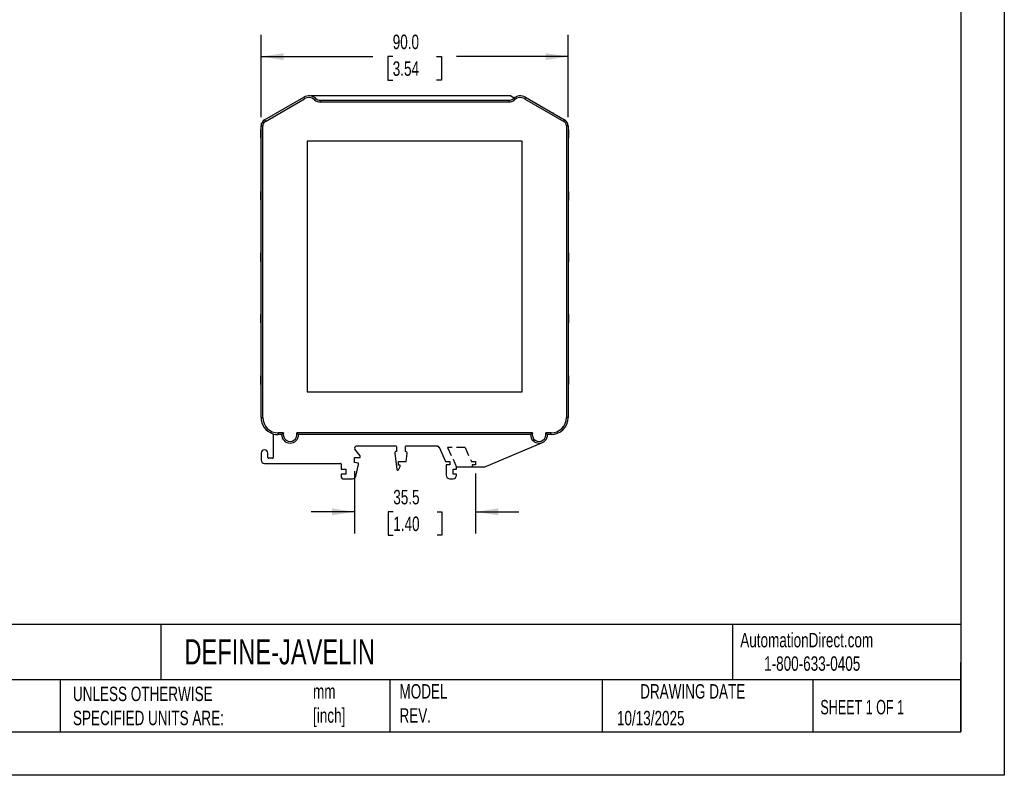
# Model space of a CAD drawing. Header units: millimetres. Extents: x 0 to 559, y 0 to 432.
# Tile 2 of 3: x 270 to 559, y 0 to 221. Entities that reach past the tile are written whole.
import ezdxf

# ---------------------------------------------------------------- set-up
doc = ezdxf.new("R2010")
doc.units = ezdxf.units.MM
doc.header["$LTSCALE"] = 2
doc.linetypes.add('CENTERX2', pattern=[20.32, 12.7, -2.54, 2.54, -2.54])
doc.linetypes.add('HIDDEN', pattern=[1.905, 1.27, -0.635])
doc.layers.add('DIMENSIONS', color=140, linetype='Continuous', lineweight=25)
doc.layers.add('TEXT', color=140, linetype='Continuous', lineweight=25)
doc.layers.add('HIDDEN', color=102, linetype='HIDDEN')
doc.styles.add('SLDTEXTSTYLE0', font='TXT', dxfattribs={"width": 0.7})
doc.styles.add('SLDTEXTSTYLE1', font='TXT', dxfattribs={"width": 0.65})
doc.dimstyles.new('SLDDIMSTYLE1', dxfattribs={"dimtxt": 4.316016, "dimasz": 6.604, "dimexe": 0, "dimexo": 0.0625, "dimgap": 1.079004, "dimtad": 0, "dimtih": 1, "dimtoh": 1, "dimdec": 1, "dimrnd": 1e-09, "dimzin": 12, "dimdsep": 46, "dimtxsty": 'SLDTEXTSTYLE0', "dimsah": 1, "dimcen": 0.09, "dimadec": 0, "dimazin": 3, "dimtfac": 1, "dimtdec": 1, "dimtmove": 0, "dimatfit": 0, "dimfxl": 0, "dimfrac": 2, "dimtolj": 1, "dimtzin": 12, "dimarcsym": 0})
doc.dimstyles.new('SLDDIMSTYLE2', dxfattribs={"dimtxt": 4.316016, "dimasz": 6.604, "dimexe": 0, "dimexo": 0.0625, "dimgap": 1.079004, "dimtad": 0, "dimtih": 1, "dimtoh": 1, "dimdec": 1, "dimrnd": 1e-09, "dimzin": 4, "dimdsep": 46, "dimtxsty": 'SLDTEXTSTYLE0', "dimsah": 1, "dimcen": 0.09, "dimadec": 0, "dimazin": 1, "dimtfac": 1, "dimtdec": 1, "dimtofl": 0, "dimtmove": 0, "dimatfit": 3, "dimfxl": 0, "dimfrac": 2, "dimtolj": 1, "dimtzin": 12, "dimarcsym": 0})

# ---------------------------------------------------------------- blocks, each defined once
blk = doc.blocks.new('_D_1')
at = {"layer": 'DIMENSIONS'}
for p, q in [((368.31, 89.19), (368.31, 70.88)), ((403.81, 88.44), (403.81, 70.88)), ((368.31, 77.23), (355.61, 77.23)), ((379.65, 77.23), (378.2, 77.23)), ((378.2, 77.23), (378.2, 70.37)), ((392.48, 77.23), (393.92, 77.23)), ((393.92, 77.23), (393.92, 70.37)), ((403.81, 77.23), (416.51, 77.23)), ((378.2, 70.37), (379.65, 70.37)), ((393.92, 70.37), (392.48, 70.37))]:
    blk.add_line(p, q, dxfattribs=at)
for points in [[(368.31, 77.23), (361.71, 78.25), (361.71, 76.22)], [(403.81, 77.23), (410.42, 76.22), (410.42, 78.25)]]:
    blk.add_solid(points, dxfattribs=at)
at = {"layer": 'DIMENSIONS', "char_height": 4.233, "attachment_point": 1, "style": 'SLDTEXTSTYLE0'}
for s, insert in [('35.5', (379.65, 83.66)), ('1.40', (379.65, 75.83))]:
    blk.add_mtext(s, dxfattribs=dict(at, insert=insert))
blk = doc.blocks.new('_D_2')
at = {"layer": 'DIMENSIONS'}
for p, q in [((340.9, 192.93), (340.9, 217.01)), ((430.9, 192.93), (430.9, 217.01)), ((340.9, 210.66), (373.64, 210.66)), ((379.49, 210.66), (378.04, 210.66)), ((378.04, 210.66), (378.04, 203.8)), ((392.32, 210.66), (393.76, 210.66)), ((393.76, 210.66), (393.76, 203.8)), ((430.9, 210.66), (398.16, 210.66)), ((378.04, 203.8), (379.49, 203.8)), ((393.76, 203.8), (392.32, 203.8))]:
    blk.add_line(p, q, dxfattribs=at)
for points in [[(340.9, 210.66), (347.51, 209.65), (347.51, 211.68)], [(430.9, 210.66), (424.3, 211.68), (424.3, 209.65)]]:
    blk.add_solid(points, dxfattribs=at)
at = {"layer": 'DIMENSIONS', "char_height": 4.233, "attachment_point": 1, "style": 'SLDTEXTSTYLE0'}
for s, insert in [('90.0', (379.49, 217.09)), ('3.54', (379.49, 209.26))]:
    blk.add_mtext(s, dxfattribs=dict(at, insert=insert))

msp = doc.modelspace()

# ---------------------------------------------------------------- linework, layer by layer
at = {"color": 7, "linetype": 'Continuous'}
for p, q in [((558.8, 431.81), (558.8, 0.01)), ((558.8, 0.01), (0, 0.01))]:
    msp.add_line(p, q, dxfattribs=at)
for p, q in [((341.9, 192.13), (353.4, 198.77)), ((342.15, 191.69), (353.65, 198.33)), ((353.4, 198.77), (353.65, 198.33)), ((414.15, 199.12), (355.45, 199.12)), ((356.92, 198.39), (356.58, 198.02)), ((358.27, 197.87), (358.27, 197.37)), ((358.27, 197.87), (413.54, 197.87)), ((358.27, 197.37), (413.54, 197.37)), ((413.54, 197.87), (413.54, 197.37)), ((414.15, 199.12), (415.12, 198.58)), ((414.88, 198.39), (415.22, 198.02)), ((418.4, 198.77), (418.15, 198.33)), ((418.15, 198.33), (429.65, 191.69)), ((418.4, 198.77), (429.9, 192.13)), ((426.69, 193.98), (426.56, 194.06)), ((341.79, 192.06), (341.9, 192.13)), ((341.9, 192.13), (342.15, 191.69)), ((429.9, 192.13), (429.65, 191.69)), ((340.9, 189.25), (340.8, 189.25)), ((340.8, 187.07), (340.8, 189.25)), ((340.9, 190.39), (341.4, 190.39)), ((340.9, 104.87), (340.9, 190.39)), ((341.4, 104.87), (341.4, 190.39)), ((430.4, 190.39), (430.4, 104.87)), ((430.9, 190.39), (430.4, 190.39)), ((430.9, 190.39), (430.9, 104.87)), ((430.9, 189.25), (431, 189.25)), ((431, 189.25), (431, 186.75)), ((340.8, 186.75), (340.8, 187.07)), ((340.9, 187.07), (340.8, 187.07)), ((340.9, 186.75), (340.8, 186.75)), ((354.4, 185.87), (354.4, 112.37)), ((417.4, 185.87), (354.4, 185.87)), ((417.4, 112.37), (417.4, 185.87)), ((430.9, 186.76), (431, 186.75)), ((430.9, 186.76), (431, 186.75)), ((340.8, 168.64), (340.8, 171.14)), ((340.9, 171.14), (340.8, 171.14)), ((430.9, 171.14), (431, 171.14)), ((430.9, 171.08), (431, 171.08)), ((430.9, 170.98), (431, 170.98)), ((430.9, 170.76), (431, 170.76)), ((430.9, 170.55), (431, 170.55)), ((431, 171.14), (431, 171.08)), ((431, 171.08), (431, 170.98)), ((431, 170.98), (431, 170.76)), ((431, 170.76), (431, 170.55)), ((431, 170.55), (431, 170.29)), ((340.9, 168.64), (340.8, 168.64)), ((430.9, 170.29), (431, 170.29)), ((430.9, 169.49), (431, 169.49)), ((430.9, 169.22), (431, 169.22)), ((430.9, 169.01), (431, 169.01)), ((430.9, 168.8), (431, 168.8)), ((430.9, 168.69), (431, 168.69)), ((430.9, 168.64), (431, 168.64)), ((430.9, 168.63), (431, 168.63)), ((431, 170.29), (431, 169.49)), ((431, 169.49), (431, 169.22)), ((431, 169.22), (431, 169.01)), ((431, 169.01), (431, 168.8)), ((431, 168.8), (431, 168.69)), ((431, 168.69), (431, 168.63)), ((340.8, 152.79), (340.8, 153.11)), ((340.9, 153.11), (340.8, 153.11)), ((430.9, 153.11), (431, 153.11)), ((430.9, 153.06), (431, 153.06)), ((431, 153.11), (431, 153.06)), ((431, 153.06), (431, 152.95)), ((340.9, 152.79), (340.8, 152.79)), ((340.8, 152.1), (340.8, 152.79)), ((340.9, 152.1), (340.8, 152.1)), ((340.8, 151.78), (340.8, 152.1)), ((340.9, 151.78), (340.8, 151.78)), ((340.8, 150.61), (340.8, 151.78)), ((340.9, 150.61), (340.8, 150.61)), ((430.9, 152.95), (431, 152.95)), ((430.9, 152.74), (431, 152.74)), ((430.9, 152.53), (431, 152.53)), ((430.9, 152.26), (431, 152.26)), ((430.9, 151.46), (431, 151.46)), ((430.9, 151.2), (431, 151.2)), ((430.9, 150.98), (431, 150.98)), ((430.9, 150.77), (431, 150.77)), ((430.9, 150.66), (431, 150.67)), ((430.9, 150.61), (431, 150.61)), ((431, 152.95), (431, 152.74)), ((431, 152.74), (431, 152.53)), ((431, 152.53), (431, 152.26)), ((431, 152.26), (431, 151.46)), ((431, 151.46), (431, 151.2)), ((431, 151.2), (431, 150.98)), ((431, 150.98), (431, 150.77)), ((431, 150.77), (431, 150.67)), ((431, 150.67), (431, 150.61)), ((340.9, 135.09), (340.8, 135.09)), ((340.8, 135.03), (340.8, 135.09)), ((340.9, 135.03), (340.8, 135.03)), ((340.8, 134.93), (340.8, 135.03)), ((340.9, 134.93), (340.8, 134.93)), ((340.8, 134.71), (340.8, 134.93)), ((340.9, 134.71), (340.8, 134.71)), ((340.8, 134.5), (340.8, 134.71)), ((340.8, 134.24), (340.8, 134.5)), ((340.9, 134.5), (340.8, 134.5)), ((340.9, 134.24), (340.8, 134.24)), ((340.8, 133.44), (340.8, 134.24)), ((340.8, 133.17), (340.8, 133.44)), ((340.9, 133.44), (340.8, 133.44)), ((340.9, 133.17), (340.8, 133.17)), ((340.8, 132.96), (340.8, 133.17)), ((340.9, 132.96), (340.8, 132.96)), ((340.8, 132.75), (340.8, 132.96)), ((430.9, 135.09), (431, 135.09)), ((430.9, 135.03), (431, 135.03)), ((430.9, 134.93), (431, 134.93)), ((430.9, 134.71), (431, 134.71)), ((430.9, 134.5), (431, 134.5)), ((430.9, 134.29), (431, 134.29)), ((430.9, 134.08), (431, 134.08)), ((430.9, 133.86), (431, 133.86)), ((430.9, 133.76), (431, 133.76)), ((430.9, 133.7), (431, 133.7)), ((430.9, 133.65), (431, 133.65)), ((430.9, 133.54), (431, 133.54)), ((430.9, 133.39), (431, 133.39)), ((430.9, 133.28), (431, 133.28)), ((430.9, 133.07), (431, 133.07)), ((430.9, 132.8), (431, 132.8)), ((431, 135.09), (431, 135.03)), ((431, 135.03), (431, 134.93)), ((431, 134.93), (431, 134.71)), ((431, 134.71), (431, 134.5)), ((431, 134.5), (431, 134.29)), ((431, 134.29), (431, 134.08)), ((431, 134.08), (431, 133.86)), ((431, 133.86), (431, 133.76)), ((431, 133.76), (431, 133.7)), ((431, 133.7), (431, 133.65)), ((431, 133.65), (431, 133.54)), ((431, 133.54), (431, 133.39)), ((431, 133.39), (431, 133.28)), ((431, 133.28), (431, 133.07)), ((431, 133.07), (431, 132.8)), ((431, 132.8), (431, 132.64)), ((340.9, 132.75), (340.8, 132.75)), ((340.8, 132.64), (340.8, 132.75)), ((340.9, 132.64), (340.8, 132.64)), ((340.8, 132.59), (340.8, 132.64)), ((340.9, 132.59), (340.8, 132.59)), ((340.9, 132.64), (340.9, 132.75)), ((430.9, 132.64), (431, 132.64)), ((430.9, 132.59), (431, 132.59)), ((431, 132.64), (431, 132.59)), ((340.9, 117.06), (340.8, 117.06)), ((340.8, 117.01), (340.8, 117.06)), ((340.9, 117.01), (340.8, 117.01)), ((340.8, 116.85), (340.8, 117.01)), ((340.9, 116.85), (340.8, 116.85)), ((340.8, 116.64), (340.8, 116.85)), ((340.8, 116.48), (340.8, 116.64)), ((340.9, 116.64), (340.8, 116.64)), ((340.8, 116.26), (340.8, 116.48)), ((340.9, 116.48), (340.8, 116.48)), ((340.9, 116.26), (340.8, 116.26)), ((340.8, 116.11), (340.8, 116.26)), ((340.9, 116.11), (340.8, 116.11)), ((340.8, 115.89), (340.8, 116.11)), ((340.9, 115.89), (340.8, 115.89)), ((340.8, 115.84), (340.8, 115.89)), ((340.9, 115.84), (340.8, 115.84)), ((340.8, 115.79), (340.8, 115.84)), ((340.9, 115.79), (340.8, 115.79)), ((340.8, 115.57), (340.8, 115.79)), ((340.8, 115.41), (340.8, 115.57)), ((340.9, 115.57), (340.8, 115.57)), ((430.9, 117.06), (431, 117.06)), ((431, 117.06), (431, 115.41)), ((340.9, 115.41), (340.8, 115.41)), ((340.8, 115.15), (340.8, 115.41)), ((340.9, 115.15), (340.8, 115.15)), ((340.8, 114.99), (340.8, 115.15)), ((340.9, 114.99), (340.8, 114.99)), ((340.8, 114.78), (340.8, 114.99)), ((340.9, 114.78), (340.8, 114.78)), ((340.8, 114.62), (340.8, 114.78)), ((340.9, 114.62), (340.8, 114.62)), ((340.8, 114.56), (340.8, 114.62)), ((340.9, 114.56), (340.8, 114.56)), ((430.9, 115.41), (431, 115.41)), ((430.9, 115.15), (431, 115.15)), ((430.9, 114.93), (431, 114.93)), ((430.9, 114.72), (431, 114.72)), ((430.9, 114.62), (431, 114.62)), ((430.9, 114.56), (431, 114.56)), ((431, 115.41), (431, 115.15)), ((431, 115.15), (431, 114.93)), ((431, 114.93), (431, 114.72)), ((431, 114.72), (431, 114.62)), ((431, 114.62), (431, 114.56)), ((354.4, 112.37), (417.4, 112.37)), ((340.9, 104.87), (341.4, 104.87)), ((430.9, 104.87), (430.4, 104.87)), ((344.48, 99.89), (344.48, 93.18)), ((347.47, 100.37), (345.9, 100.37)), ((345.9, 99.87), (345.9, 100.37)), ((346.9, 99.87), (345.9, 99.87)), ((420.47, 100.37), (351.34, 100.37)), ((419.9, 99.87), (351.9, 99.87)), ((425.9, 100.37), (424.34, 100.37)), ((425.9, 99.87), (424.9, 99.87)), ((425.9, 99.87), (425.9, 100.37)), ((369.91, 93.62), (368.41, 95.63)), ((380.57, 96.43), (368.81, 96.43)), ((380.56, 96.39), (380.56, 94.93)), ((392.6, 96.43), (383.22, 96.43)), ((383.26, 94.88), (383.26, 96.29)), ((393.11, 96.14), (394.97, 92.03)), ((406.33, 90.33), (423.38, 97.57)), ((340.9, 94.43), (340.9, 92.43)), ((342.9, 93.18), (342.9, 94.43)), ((344.23, 92.93), (343.15, 92.93)), ((368.31, 93.13), (369.91, 93.13)), ((368.31, 91.73), (368.31, 93.13)), ((369.91, 93.13), (369.91, 93.62)), ((380.07, 94.36), (380.68, 89.69)), ((383.41, 91.94), (383.76, 94.36)), ((341.9, 91.43), (364.16, 91.43)), ((364.41, 91.18), (364.41, 89.73)), ((364.41, 89.73), (365.71, 89.73)), ((365.71, 89.73), (365.71, 88.23)), ((369.41, 91.53), (368.31, 91.73)), ((368.71, 87.72), (369.41, 91.1)), ((369.41, 91.1), (369.41, 91.53)), ((381.15, 89.56), (381.71, 90.54)), ((381.21, 91.94), (383.41, 91.94)), ((381.21, 90.94), (381.21, 91.94)), ((381.71, 90.94), (381.21, 90.94)), ((381.71, 90.54), (381.71, 90.94)), ((394.97, 92.03), (396.21, 92.03)), ((395.21, 91.03), (395.21, 87.93)), ((396.21, 91.03), (395.21, 91.03)), ((396.21, 92.03), (396.21, 91.03)), ((397.21, 89.73), (398.21, 89.73)), ((397.21, 88.23), (397.21, 89.73)), ((406.33, 90.33), (398.21, 90.33)), ((398.21, 89.73), (398.21, 90.33)), ((364.41, 88.23), (364.41, 87.43)), ((365.71, 88.23), (364.41, 88.23)), ((364.91, 86.93), (367.73, 86.93)), ((396.21, 86.93), (397.21, 86.93)), ((398.21, 88.23), (397.21, 88.23)), ((398.21, 87.93), (398.21, 88.23))]:
    msp.add_line(p, q)
at = {"color": 7, "linetype": 'Continuous', "lineweight": 18}
for p, q in [((393.11, 96.14), (394.97, 92.03)), ((406.33, 90.33), (398.21, 90.33))]:
    msp.add_line(p, q, dxfattribs=at)
for centre, radius, start, end in [((354.9, 196.17), 3, 47.7314, 120), ((354.9, 196.17), 2.5, 47.7314, 120), ((358.27, 199.87), 2.5, 227.7314, 270), ((358.27, 199.87), 2, 227.7314, 270), ((413.54, 199.87), 2, 270, 312.2686), ((413.54, 199.87), 2.5, 270, 312.2686), ((416.9, 196.17), 3, 60, 132.2686), ((416.9, 196.17), 2.5, 60, 132.2686), ((342.9, 190.39), 2, 120, 180), ((342.9, 190.39), 1.5, 120, 180), ((428.9, 190.39), 1.5, 0, 60), ((428.9, 190.39), 2, 56.1144, 60), ((428.9, 190.39), 2, 0, 56.1144), ((345.9, 104.87), 5, 180, 251.4522), ((345.9, 104.87), 4.5, 180, 270), ((425.9, 104.87), 5, 270, 0), ((425.9, 104.87), 4.5, 270, 0), ((345.9, 104.87), 5, 251.4522, 270), ((344.23, 99.89), 0.25, 360, 71.4522), ((351.17, 95.62), 6.02, 127.9974, 135.1678), ((349.4, 99.87), 2.5, 180, 360), ((349.4, 99.87), 2, 165.5225, 14.4775), ((347.63, 95.62), 6.02, 44.8322, 52.0026), ((424.17, 95.62), 6.02, 127.9974, 135.1678), ((422.4, 99.87), 2.5, 180, 360), ((422.4, 99.87), 2, 165.5225, 14.4775), ((420.63, 95.62), 6.02, 44.8322, 52.0026), ((341.9, 94.43), 1, 0.0041, 180.0041), ((368.81, 95.93), 0.5, 90, 217), ((380.81, 96.39), 0.25, 171.2379, 179.9801), ((383.01, 96.29), 0.25, 360, 33.6931), ((392.6, 95.84), 0.583, 30.3277, 90), ((341.9, 92.43), 1, 180, 270), ((343.15, 93.18), 0.25, 180, 270), ((344.23, 93.18), 0.25, 270, 0), ((380.56, 94.43), 0.5, 90, 187.5029), ((383.31, 94.43), 0.456, 351.761, 95.6466), ((364.16, 91.18), 0.25, 360, 90), ((380.93, 89.69), 0.25, 180, 329.9988), ((364.91, 87.43), 0.5, 180, 270), ((367.73, 87.93), 1, 270, 348.28), ((396.21, 87.93), 1, 180, 270), ((397.21, 87.93), 1, 270, 0)]:
    msp.add_arc(centre, radius, start, end)
at = {"layer": 'HIDDEN'}
for p, q in [((400.71, 96.09), (395.6, 96.09)), ((395.6, 96.09), (398.21, 90.33)), ((400.71, 96.09), (402.57, 91.98)), ((402.57, 91.98), (403.81, 91.98)), ((403.81, 90.98), (402.81, 90.98)), ((402.81, 90.98), (402.81, 90.33)), ((403.81, 91.98), (403.81, 90.98))]:
    msp.add_line(p, q, dxfattribs=at)
at = {"layer": 'TEXT'}
for p, q in [((546.1, 419.1), (546.1, 12.7)), ((546.1, 44.25), (12.7, 44.25)), ((311.52, 44.25), (311.52, 27.94)), ((479.15, 44.25), (479.15, 27.94)), ((546.1, 12.7), (546.1, 33.02)), ((546.1, 27.94), (12.7, 27.94)), ((282, 27.94), (282, 12.7)), ((378.6, 27.94), (378.6, 12.7)), ((440.93, 27.94), (440.93, 12.7)), ((502.7, 27.94), (502.7, 12.7)), ((12.7, 12.7), (546.1, 12.7))]:
    msp.add_line(p, q, dxfattribs=at)

# ---------------------------------------------------------------- texts
at = {"layer": 'TEXT', "linetype": 'CENTERX2', "lineweight": 18}
for s, insert, char_height, attachment_point, style in [('AutomationDirect.com', (481.39, 41.75), 4.2333, 1, 'SLDTEXTSTYLE0'), ('DEFINE-JAVELIN', (318.42, 39.9), 7.4083, 1, 'SLDTEXTSTYLE0'), ('1-800-633-0405', (488.38, 34.87), 4.2333, 1, 'SLDTEXTSTYLE0'), ('UNLESS OTHERWISE ^JSPECIFIED UNITS ARE:', (285.74, 25.99), 4.2333, 1, 'SLDTEXTSTYLE0'), ('MODEL ^JREV.', (381.47, 26.73), 4.2333, 1, 'SLDTEXTSTYLE0'), ('DRAWING DATE', (467.45, 26.73), 4.2333, 2, 'SLDTEXTSTYLE0'), ('mm^J[inch]', (356.13, 26.71), 4.233, 1, 'SLDTEXTSTYLE0'), ('SHEET 1 OF 1', (504.88, 22.1), 4.2333, 1, 'SLDTEXTSTYLE1'), ('10/13/2025', (445.23, 18.89), 4.233, 1, 'SLDTEXTSTYLE0')]:
    msp.add_mtext(s, dxfattribs=dict(at, insert=insert, char_height=char_height, attachment_point=attachment_point, style=style))

# ---------------------------------------------------------------- dimensions: what is measured, and where the dimension line sits
at = {"layer": 'DIMENSIONS'}
dim = msp.add_linear_dim(base=(430.9, 210.66), p1=(340.9, 190.39), p2=(430.9, 190.39), angle=360, dimstyle='SLDDIMSTYLE2', dxfattribs=at)
dim.commit()
dim.dimension.update_dxf_attribs({"geometry": '_D_2', "text_midpoint": (385.9, 210.66), "dimtype": 160})
dim = msp.add_linear_dim(base=(403.81, 77.23), p1=(368.31, 91.73), p2=(403.81, 90.98), dimstyle='SLDDIMSTYLE1', dxfattribs=at)
dim.commit()
dim.dimension.update_dxf_attribs({"geometry": '_D_1', "text_midpoint": (386.06, 77.23), "dimtype": 160})

doc.saveas('drawing.dxf')
